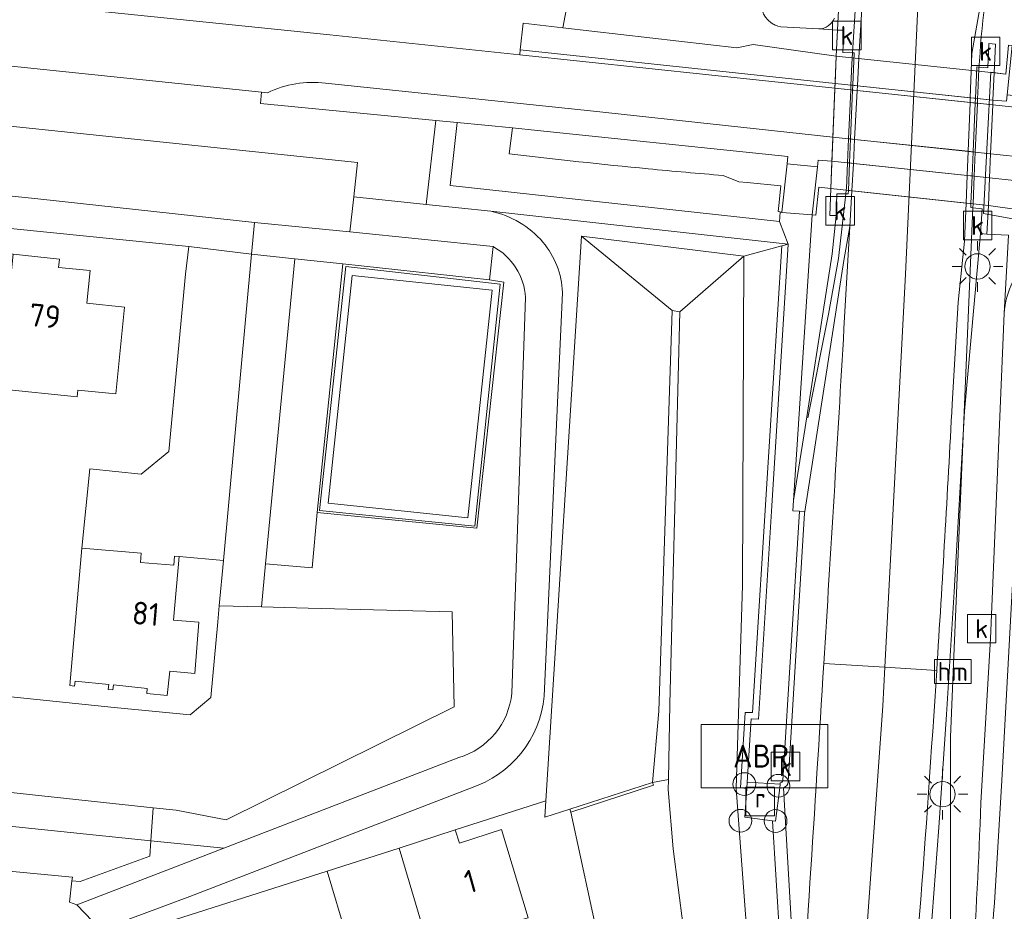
# Model space of a CAD drawing. Extents: x 168026 to 168874, y 448609 to 449769.
# Tile 3 of 39: x 168159 to 168237, y 448716 to 448787. Entities that reach past the tile are written whole.
import ezdxf
from ezdxf.enums import TextEntityAlignment as Align

# ---------------------------------------------------------------- set-up
doc = ezdxf.new("R2010")
doc.units = 0
doc.layers.get('0').update_dxf_attribs({"color": 252, "lineweight": 5})
for name, color, linetype, lineweight in [('B-WE-BV-GELEIDECONSTRUCTIE-G', 252, 'Continuous', 5), ('B-WE-GK-BESCHOEIING-G', 252, 'GK-BESCHOEIING', 5), ('B-WE-GR-BEPLANTING_CULTUUR_HEESTERS-GV', 252, 'Continuous', 5), ('B-WE-GR-GROENVOORZIENING-GV', 252, 'Continuous', 5), ('B-WE-IE-MEUBILAIR_WEGMEUBILAIR-S', 252, 'Continuous', 5), ('B-WE-IE-TERREINAFSCHEIDING_KUNSTMATIG_HEKWERK-G', 252, 'IE-TERREINAFSCHEIDING-KUNSTMATIG', 5), ('B-WE-IE-TERREINAFSCHEIDING_KUNSTMATIG_MUUR-GV', 252, 'Continuous', 5), ('B-WE-KL-ET_LS_OV_LICHTMAST-S', 252, 'Continuous', 5), ('B-WE-KW-KUNSTWERK-GV', 252, 'Continuous', 5), ('B-WE-KW-KUNSTWERK_GELUIDSWERING_SCHERM-G', 252, 'Continuous', 5), ('B-WE-OG-TERREIN_CULTUURSCHEIDING-GV', 252, 'Continuous', 5), ('B-WE-OG-TERREIN_ERF-GV', 252, 'Continuous', 5), ('B-WE-OG-TOPOGRAFIE_BEBOUWING-GV', 1, 'Continuous', 18), ('B-WE-OG-TOPOGRAFIE_BEBOUWING-T18', 7, 'Continuous', 5), ('B-WE-OG-WATER_SLOOT-GV', 252, 'Continuous', 5), ('B-WE-OG-WEG-GV', 252, 'Continuous', 5), ('B-WE-RI-GWA_KOLK-S', 252, 'Continuous', 5), ('B-WE-RI-GWA_RIOOLPUT-S', 252, 'Continuous', 5), ('B-WE-VH-VERHARDING_ASFALT-GV', 252, 'Continuous', 5), ('B-WE-VH-VERHARDING_BEDRIJFSVLOERPLAAT-GV', 252, 'Continuous', 5), ('B-WE-VH-VERHARDING_BETON-GV', 252, 'Continuous', 5), ('B-WE-VH-VERHARDING_BETONSTRAATSTEEN-GV', 252, 'Continuous', 5), ('B-WE-VH-VERHARDING_GESLOTEN-GV', 252, 'Continuous', 5), ('B-WE-VH-VERHARDING_OPEN-GV', 252, 'Continuous', 5), ('B-WE-VH-VERHARDING_TEGEL-GV', 252, 'Continuous', 5), ('B-WE-VH-VERHARDING_TEGEL_RUBBER-GV', 252, 'Continuous', 5), ('B-WE-VW-HECTOMETRERING-S', 252, 'Continuous', 5)]:
    doc.layers.add(name, color=color, linetype=linetype, lineweight=lineweight)
doc.styles.add('NLCS-ISO', font='NLCS-ISO.ttf')
doc.styles.add('NLCS-ISO-ANNOTATIEF-T18', font='NLCS-ISO.ttf', dxfattribs={"height": 1.8})
doc.styles.add('NLCS-ISO-ANNOTATIVE-T18', font='NLCS-ISO.ttf', dxfattribs={"height": 1.8})
doc.linetypes.add('GK-BESCHOEIING', pattern='A,30,-5,[1,NLCS.SHX,S=1,R=0,X=0,Y=0],-5', length=40)
doc.linetypes.add('IE-TERREINAFSCHEIDING-KUNSTMATIG', pattern='A,4,[82,NLCS.SHX,S=0.75,R=90,X=0,Y=0],4,-2', length=10)

# ---------------------------------------------------------------- blocks, each defined once
blk = doc.blocks.new('SKL-ET_OV_LICHTMAST-SO')
at = {"color": 0, "linetype": 'ByBlock', "lineweight": 18}
for points in [[(0, 2), (0, 1.25)], [(-1.414, 1.414), (-0.884, 0.884)], [(0.884, 0.884), (1.414, 1.414)], [(-1.25, 0), (-2, 0)], [(2, 0), (1.25, 0)], [(-1.414, -1.414), (-0.884, -0.884)], [(0, -1.25), (0, -2)], [(0.884, -0.884), (1.414, -1.414)]]:
    blk.add_lwpolyline(points, dxfattribs=at)
blk.add_circle((0, 0), 1, dxfattribs=at)
blk = doc.blocks.new('SIE-WEG_PAAL_HECTOMETERPAAL-SO')
at = {"color": 0, "linetype": 'ByBlock', "lineweight": 18}
blk.add_lwpolyline([(-1.44375, -0.94375), (1.44375, -0.94375), (1.44375, 0.94375), (-1.44375, 0.94375)], close=True, dxfattribs=at)
at = {"color": 0, "linetype": 'ByBlock', "lineweight": 18, "style": 'NLCS-ISO'}
blk.add_text('hm', height=1.5, dxfattribs=at).set_placement((0, 0), align=Align.MIDDLE_CENTER)
blk = doc.blocks.new('SAL-VERWIJZING_SYMBOOL-SO')
at = {"color": 0, "linetype": 'ByBlock', "lineweight": -2}
blk.add_circle((0, 0), 0.9, dxfattribs=at)
at = {"color": 0, "linetype": 'ByBlock', "lineweight": -2, "style": 'NLCS-ISO-ANNOTATIVE-T18'}
blk.add_attdef('SYMBOOL', (2.5, -2.5), '', height=1.8, dxfattribs=at)
blk = doc.blocks.new('SRI-KOLK-SO')
at = {"color": 0, "linetype": 'ByBlock', "lineweight": 18}
blk.add_lwpolyline([(-1.125, -1.125), (1.125, -1.125), (1.125, 1.125), (-1.125, 1.125)], close=True, dxfattribs=at)
at = {"color": 0, "linetype": 'ByBlock', "lineweight": 18, "style": 'NLCS-ISO'}
blk.add_text('k', height=1.5, dxfattribs=at).set_placement((0, 0), align=Align.MIDDLE_CENTER)
blk = doc.blocks.new('SRI-PUT_INSPECTIEPUT_RIOOLPUT-SO')
at = {"color": 0, "linetype": 'ByBlock', "lineweight": 18}
blk.add_lwpolyline([(-1.125, -1.125), (1.125, -1.125), (1.125, 1.125), (-1.125, 1.125)], close=True, dxfattribs=at)
at = {"color": 0, "linetype": 'ByBlock', "lineweight": 18, "style": 'NLCS-ISO'}
blk.add_text('r', height=1.5, dxfattribs=at).set_placement((0, 0.283), align=Align.MIDDLE_CENTER)
blk = doc.blocks.new('SIE-WEG_ABRI-SO')
blk.add_lwpolyline([(-5, -2.5), (5, -2.5), (5, 2.5), (-5, 2.5)], close=True)
at = {"style": 'NLCS-ISO'}
blk.add_text('ABRI', height=1.8, dxfattribs=at).set_placement((0, 0), align=Align.MIDDLE_CENTER)

msp = doc.modelspace()

# ---------------------------------------------------------------- linework, layer by layer
at = {"layer": 'B-WE-BV-GELEIDECONSTRUCTIE-G', "flags": 128}
for points in [[(168225.624, 448796.395), (168225.135, 448788.144), (168224.884, 448783.984), (168224.83, 448783.092), (168224.76, 448781.443), (168224.744, 448781.065), (168224.58, 448777.202), (168224.499, 448775.303), (168224.413, 448773.28), (168224.397, 448773.136), (168224.364, 448772.846), (168223.784, 448767.747), (168222.991, 448763.354), (168221.346, 448755.156)], [(168234.772, 448780.792), (168234.755, 448780.384), (168234.739, 448780.004), (168234.575, 448776.149), (168234.495, 448774.247), (168234.402, 448772.057), (168234.388, 448771.741), (168232.888, 448736.34), (168232.629, 448729.947), (168232.615, 448723.298), (168232.621, 448705.458)]]:
    msp.add_lwpolyline(points, dxfattribs=at)
at = {"layer": 'B-WE-BV-GELEIDECONSTRUCTIE-G'}
msp.add_lwpolyline([(168235.749, 448790.993, 0.028926), (168234.772, 448780.792)], format="xyb", dxfattribs=at)
at = {"layer": 'B-WE-GK-BESCHOEIING-G', "flags": 128}
msp.add_lwpolyline([(168174.773, 448739.056), (168174.22, 448733.058), (168172.6, 448731.688), (168166.607, 448732.285), (168092.55, 448739.949), (168066.662, 448742.658)], dxfattribs=at)
at = {"layer": 'B-WE-GR-BEPLANTING_CULTUUR_HEESTERS-GV', "flags": 128}
msp.add_lwpolyline([(168180.862, 448767.714), (168177.451, 448768.077), (168175.219, 448743.89), (168174.889, 448740.313), (168178.218, 448740.221), (168178.546, 448743.636)], close=True, dxfattribs=at)
msp.add_lwpolyline([(168026.115, 448730.352), (168062.325, 448726.764), (168066.287, 448726.663), (168073.451, 448727.019), (168076.702, 448727.273), (168079.648, 448726.97), (168090.063, 448725.9), (168138.732, 448720.866), (168158.264, 448718.811), (168158.316, 448719.346), (168163.299, 448718.867), (168163.268, 448718.59), (168163.91, 448718.527), (168169.41, 448720.535), (168169.491, 448721.757), (168077.853, 448731.239), (168026.115, 448736.594)], dxfattribs=at)
at = {"layer": 'B-WE-GR-GROENVOORZIENING-GV', "flags": 128}
for points in [[(168222.223, 448785.872), (168223.689, 448785.791), (168224.189, 448785.77), (168224.115, 448784.016), (168224.884, 448783.984), (168225.014, 448783.979), (168224.907, 448781.427), (168224.891, 448781.049), (168224.729, 448777.186), (168224.649, 448775.287), (168224.559, 448773.119), (168224.547, 448772.842), (168224.364, 448772.846), (168223.649, 448772.86), (168223.584, 448771.13), (168223.28, 448768.099), (168222.563, 448763.558), (168221.135, 448754.402), (168220.236, 448748.636), (168220.181, 448747.8), (168220.697, 448747.774), (168221.11, 448747.753), (168224.204, 448767.59), (168224.686, 448770.259), (168224.837, 448773.089), (168224.952, 448775.255), (168225.053, 448777.152), (168225.258, 448781.01), (168225.278, 448781.388), (168225.422, 448784.092), (168226.483, 448801.236)], [(168236.961, 448800.739), (168236.848, 448799.992), (168236.736, 448799.245), (168235.106, 448788.448), (168234.315, 448783.932), (168234.177, 448780.445), (168234.162, 448780.065)], [(168230.918, 448712.37), (168231.693, 448722.804), (168232.306, 448731.724), (168232.918, 448741.404), (168233.721, 448755.695), (168234.995, 448769.723), (168235.11, 448771.662), (168234.388, 448771.741), (168234.225, 448771.759), (168234.238, 448772.075), (168234.331, 448774.264), (168234.411, 448776.166), (168234.574, 448780.022), (168234.59, 448780.401), (168234.695, 448782.879), (168234.874, 448782.865), (168235.566, 448782.812), (168235.655, 448784.727), (168236.16, 448784.664), (168236.06, 448782.402), (168236.976, 448782.299)], [(168234.162, 448780.065), (168234.01, 448776.209), (168233.935, 448774.306), (168233.848, 448772.117), (168233.729, 448769.105), (168233.222, 448764.3), (168232.748, 448756.243)], [(168235.027, 448724.737), (168235.789, 448737.722), (168236.868, 448763.395), (168237.19, 448769.579), (168235.485, 448769.667), (168234.995, 448769.723), (168233.721, 448755.695), (168232.918, 448741.404), (168232.306, 448731.724), (168231.693, 448722.804), (168230.918, 448712.37), (168230.037, 448701.44), (168229.853, 448699.25), (168228.735, 448687.528), (168227.214, 448674.047), (168225.892, 448663.746), (168223.875, 448649.776), (168223.36, 448646.474), (168222.316, 448640.038), (168221.325, 448634.228), (168219.573, 448624.585), (168218.518, 448619.109), (168216.507, 448609.299)], [(168219.138, 448713.949), (168218.578, 448723.339), (168216.393, 448723.609), (168216.535, 448725.893), (168216.036, 448725.925), (168216.406, 448731.887), (168217.001, 448731.872), (168218.279, 448752.47), (168219.294, 448768.746), (168216.314, 448767.925), (168216.192, 448741.95), (168215.692, 448725.873), (168216.634, 448713.474)], [(168216.64, 448699.38), (168216.634, 448713.474), (168215.692, 448725.873), (168216.192, 448741.95), (168216.314, 448767.925), (168211.254, 448763.535), (168210.469, 448732.578), (168210.348, 448726.595), (168210.332, 448725.796), (168210.737, 448721.121), (168211.519, 448715.013)], [(168219.287, 448725.919), (168219.141, 448725.934), (168218.81, 448723.31), (168218.578, 448723.339), (168219.138, 448713.949), (168219.34, 448704.478), (168219.389, 448701.723), (168219.355, 448700.513), (168218.648, 448689.474), (168217.988, 448683.033), (168216.953, 448674.063), (168215.757, 448664.735), (168214.032, 448652.705), (168213.259, 448647.736), (168211.229, 448635.631), (168209.033, 448623.796), (168206.072, 448609.299)], [(168219.622, 448689.03), (168220.399, 448701.176), (168220.184, 448713.213), (168219.425, 448725.932)]]:
    msp.add_lwpolyline(points, dxfattribs=at)
at = {"layer": 'B-WE-GR-GROENVOORZIENING-GV'}
for points in [[(168223.457, 448786.732, -0.299891), (168222.223, 448785.872)], [(168232.748, 448756.243, -0.003039), (168231.53, 448735.2)], [(168231.53, 448735.2, -0.005605), (168228.626, 448696.655)], [(168219.425, 448725.932, -0.066001), (168219.287, 448725.919)], [(168233.485, 448697.737, 0.008299), (168235.027, 448724.737)]]:
    msp.add_lwpolyline(points, format="xyb", dxfattribs=at)
at = {"layer": 'B-WE-GR-GROENVOORZIENING-GV', "flags": 128}
for points in [[(168222.223, 448773.371), (168221.985, 448771.166), (168221.71, 448771.195), (168220.236, 448748.636), (168221.135, 448754.402), (168222.563, 448763.558), (168223.28, 448768.099), (168223.584, 448771.13), (168223.084, 448771.148), (168223.164, 448773.269)], [(168216.566, 448726.392), (168216.875, 448731.375), (168217.47, 448731.36), (168218.514, 448748.212), (168219.804, 448768.886), (168219.294, 448768.746), (168218.279, 448752.47), (168217.001, 448731.872), (168216.406, 448731.887), (168216.036, 448725.925), (168216.535, 448725.893)]]:
    msp.add_lwpolyline(points, close=True, dxfattribs=at)
at = {"layer": 'B-WE-IE-TERREINAFSCHEIDING_KUNSTMATIG_HEKWERK-G', "flags": 128}
for points in [[(168241.695, 448770.116), (168235.214, 448771.289), (168235.794, 448782.455), (168236.976, 448782.299), (168237.211, 448784.589)], [(168077.853, 448731.239), (168169.491, 448721.757), (168175.255, 448721.161)]]:
    msp.add_lwpolyline(points, dxfattribs=at)
msp.add_lwpolyline([(168182.813, 448747.831), (168184.883, 448767.115), (168197.064, 448765.72), (168195.071, 448746.611)], close=True, dxfattribs=at)
at = {"layer": 'B-WE-IE-TERREINAFSCHEIDING_KUNSTMATIG_MUUR-GV', "flags": 128}
for points in [[(168224.649, 448775.287), (168224.729, 448777.186), (168224.891, 448781.049), (168224.907, 448781.427), (168225.014, 448783.979), (168224.884, 448783.984), (168224.115, 448784.016), (168224.189, 448785.77), (168223.689, 448785.791), (168223.602, 448783.719), (168223.512, 448781.575), (168223.496, 448781.197), (168223.334, 448777.333), (168223.254, 448775.435), (168223.164, 448773.269), (168223.084, 448771.148), (168223.584, 448771.13), (168223.649, 448772.86), (168224.364, 448772.846), (168224.547, 448772.842), (168224.559, 448773.119)], [(168235.607, 448771.927), (168235.702, 448774.119), (168235.784, 448776.022), (168235.951, 448779.876), (168235.967, 448780.256), (168236.06, 448782.402), (168236.16, 448784.664), (168235.655, 448784.727), (168235.566, 448782.812), (168234.874, 448782.865), (168234.695, 448782.879), (168234.59, 448780.401), (168234.574, 448780.022), (168234.411, 448776.166), (168234.331, 448774.264), (168234.238, 448772.075), (168234.225, 448771.759), (168234.388, 448771.741), (168235.11, 448771.662), (168234.995, 448769.723), (168235.485, 448769.667)], [(168202.641, 448724.021), (168209.181, 448726.131), (168209.101, 448726.359), (168202.567, 448724.251)]]:
    msp.add_lwpolyline(points, close=True, dxfattribs=at)
at = {"layer": 'B-WE-KW-KUNSTWERK-GV', "flags": 128}
for points in [[(168223.334, 448777.333), (168223.254, 448775.435), (168223.164, 448773.269), (168235.607, 448771.927), (168235.702, 448774.119), (168235.784, 448776.022), (168235.951, 448779.876), (168235.967, 448780.256), (168236.06, 448782.402), (168223.602, 448783.719), (168223.512, 448781.575), (168223.496, 448781.197)], [(168235.607, 448771.927), (168235.702, 448774.119), (168235.784, 448776.022), (168235.951, 448779.876), (168235.967, 448780.256), (168234.755, 448780.384), (168234.59, 448780.401), (168234.177, 448780.445), (168225.278, 448781.388), (168224.907, 448781.427), (168224.76, 448781.443), (168223.512, 448781.575), (168223.496, 448781.197), (168223.334, 448777.333), (168223.254, 448775.435), (168223.164, 448773.269), (168224.397, 448773.136), (168224.559, 448773.119), (168224.837, 448773.089), (168233.848, 448772.117), (168234.238, 448772.075), (168234.402, 448772.057)]]:
    msp.add_lwpolyline(points, close=True, dxfattribs=at)
at = {"layer": 'B-WE-KW-KUNSTWERK_GELUIDSWERING_SCHERM-G', "flags": 128}
msp.add_lwpolyline([(168222.223, 448773.371), (168223.164, 448773.269), (168223.602, 448783.719), (168223.83, 448788.416), (168222.334, 448788.93)], dxfattribs=at)
at = {"layer": 'B-WE-OG-TERREIN_CULTUURSCHEIDING-GV', "flags": 128}
for points in [[(168026.115, 448801.584), (168183.622, 448785.423), (168198.627, 448783.821), (168198.661, 448784.228), (168198.892, 448786.328), (168202.004, 448785.97), (168202.383, 448787.903)], [(168104.082, 448783.862), (168118.655, 448782.339), (168120.862, 448784.125), (168120.91, 448784.622), (168148.258, 448781.768), (168148.206, 448781.271), (168149.916, 448779.122), (168153.847, 448778.677), (168185.802, 448775.323), (168185.509, 448772.613), (168191.24, 448772.01), (168191.985, 448778.655), (168178.142, 448779.992), (168178.226, 448780.88), (168026.115, 448796.729)], [(168202.383, 448787.903), (168202.004, 448785.97), (168215.752, 448784.39), (168217.042, 448784.655), (168223.602, 448783.719), (168223.689, 448785.791), (168222.223, 448785.872), (168219.238, 448786.032), (168218.979, 448786.098), (168218.932, 448786.116), (168218.791, 448786.172), (168218.693, 448786.223), (168218.612, 448786.265), (168218.444, 448786.375), (168218.414, 448786.399), (168218.288, 448786.503), (168218.147, 448786.647)], [(168197.786, 448776.001), (168198.033, 448778.071), (168193.677, 448778.49), (168193.125, 448773.516), (168219.115, 448770.665), (168219.171, 448771.399), (168219.306, 448771.385), (168219.316, 448771.414)], [(168219.316, 448771.414), (168219.012, 448771.45), (168219.072, 448771.938), (168219.238, 448773.479), (168216.564, 448773.758), (168215.916, 448773.796), (168214.682, 448774.306)], [(168194.729, 448725.915), (168172.567, 448717.361), (168167.824, 448715.578), (168166.032, 448714.68), (168168.381, 448714.562), (168183.42, 448719.342), (168189.104, 448721.17), (168193.519, 448722.603), (168200.685, 448724.919), (168203.482, 448769.502), (168216.314, 448767.925), (168219.294, 448768.746), (168219.804, 448768.886), (168196.326, 448771.475)], [(168243.474, 448771.218), (168242.141, 448771.008), (168235.607, 448771.927), (168235.485, 448769.667), (168237.19, 448769.579), (168236.868, 448763.395)], [(168196.517, 448768.679), (168196.227, 448766.069), (168197.368, 448765.878), (168195.228, 448746.438), (168182.627, 448747.679), (168182.22, 448743.313), (168178.546, 448743.636), (168178.218, 448740.221), (168181.922, 448740.125), (168193.292, 448739.829), (168193.442, 448732.328), (168175.442, 448723.404), (168171.491, 448724.162), (168169.685, 448724.357)], [(168201.988, 448765.069), (168200.55, 448733.173)], [(168197.985, 448733.419), (168199.082, 448764.667)], [(168236.868, 448763.395), (168235.789, 448737.722), (168235.027, 448724.737)], [(168236.667, 448726.509), (168238.689, 448763.886)], [(168238.689, 448763.886), (168236.667, 448726.509)], [(168169.685, 448724.357), (168169.491, 448721.757), (168169.41, 448720.535), (168163.91, 448718.527), (168163.268, 448718.59), (168163.081, 448716.915), (168163.663, 448716.686), (168173.274, 448720.396), (168175.255, 448721.161), (168193.801, 448728.319)], [(168211.519, 448715.013), (168210.737, 448721.121), (168210.332, 448725.796), (168210.348, 448726.595), (168209.101, 448726.359), (168209.181, 448726.131), (168202.641, 448724.021), (168205.694, 448709.892), (168207.654, 448695.514), (168208.316, 448681.12), (168207.745, 448669.304), (168207.966, 448669.306), (168208.065, 448669.066), (168202.572, 448667.841), (168197.486, 448666.706), (168197.454, 448666.699), (168199.143, 448652.388), (168199.682, 448637.782), (168198.89, 448623.335), (168197.002, 448609.299)]]:
    msp.add_lwpolyline(points, dxfattribs=at)
at = {"layer": 'B-WE-OG-TERREIN_CULTUURSCHEIDING-GV'}
for points in [[(168208.762, 448774.828, -0.004652), (168197.786, 448776.001)], [(168214.682, 448774.306, -0.004723), (168208.762, 448774.828)], [(168196.326, 448771.475, -0.167316), (168200.446, 448769.028)], [(168200.446, 448769.028, -0.167142), (168201.988, 448765.069)], [(168199.082, 448764.667, 0.255915), (168196.517, 448768.679)], [(168236.868, 448763.395, -0.103268), (168237.544, 448765.93)], [(168237.544, 448765.93, 0.103268), (168236.868, 448763.395)], [(168193.801, 448728.319, 0.30462), (168197.985, 448733.419)], [(168200.55, 448733.173, -0.298872), (168194.729, 448725.915)], [(168234.713, 448698.455, 0.006775), (168236.667, 448726.509)], [(168236.667, 448726.509, -0.006775), (168234.713, 448698.455)], [(168235.027, 448724.737, -0.008299), (168233.485, 448697.737)]]:
    msp.add_lwpolyline(points, format="xyb", dxfattribs=at)
at = {"layer": 'B-WE-OG-TERREIN_CULTUURSCHEIDING-GV', "flags": 128}
for points in [[(168202.567, 448724.251), (168209.101, 448726.359), (168209.592, 448731.983), (168210.659, 448763.648), (168203.482, 448769.502), (168200.685, 448724.919), (168200.603, 448723.617)], [(168216.314, 448767.925), (168203.482, 448769.502), (168210.659, 448763.648), (168211.254, 448763.535)], [(168182.627, 448747.679), (168184.648, 448767.312), (168180.862, 448767.714), (168178.546, 448743.636), (168182.22, 448743.313)], [(168211.254, 448763.535), (168210.659, 448763.648), (168209.592, 448731.983), (168209.101, 448726.359), (168210.348, 448726.595), (168210.469, 448732.578)]]:
    msp.add_lwpolyline(points, close=True, dxfattribs=at)
at = {"layer": 'B-WE-OG-TERREIN_ERF-GV', "flags": 128}
for points in [[(168092.55, 448739.949), (168166.607, 448732.285), (168172.6, 448731.688), (168174.22, 448733.058), (168174.773, 448739.056), (168174.889, 448740.313), (168175.219, 448743.89), (168171.73, 448744.212), (168171.295, 448739.181), (168173.288, 448739.009), (168172.974, 448734.953), (168170.99, 448735.145), (168170.789, 448733.238), (168169.169, 448733.387), (168169.21, 448733.792), (168166.537, 448734.064), (168166.488, 448733.667), (168166.123, 448733.696), (168166.164, 448734.101), (168163.519, 448734.37), (168163.463, 448733.975), (168163.1, 448734.007), (168164.038, 448744.876), (168164.689, 448751.134), (168168.726, 448750.714), (168170.922, 448752.496), (168172.226, 448766.504), (168172.482, 448768.699), (168145.111, 448771.463)], [(168205.694, 448709.892), (168202.641, 448724.021), (168202.567, 448724.251), (168200.603, 448723.617), (168200.685, 448724.919), (168193.519, 448722.603), (168193.856, 448721.564), (168197.176, 448722.644), (168199.28, 448715.672)], [(168205.019, 448680.848), (168205.26, 448673.78), (168197.028, 448673.685), (168196.804, 448680.543), (168196.302, 448687.211), (168195.497, 448693.845), (168194.407, 448700.446), (168193.034, 448706.987), (168191.394, 448713.465), (168189.104, 448721.17), (168183.42, 448719.342), (168184.965, 448714.141)]]:
    msp.add_lwpolyline(points, dxfattribs=at)
msp.add_lwpolyline([(168158.632, 448768.073), (168162.274, 448767.702), (168162.208, 448767.045), (168164.694, 448766.792), (168164.432, 448764.216), (168167.425, 448763.911), (168166.726, 448757.048), (168163.732, 448757.353), (168163.678, 448756.816), (168157.521, 448757.443), (168148.39, 448758.373), (168149.145, 448765.783), (168152.149, 448765.477), (168152.411, 448768.044), (168154.897, 448767.79), (168154.964, 448768.447)], close=True, dxfattribs=at)
at = {"layer": 'B-WE-OG-TOPOGRAFIE_BEBOUWING-GV', "flags": 128}
for points in [[(168158.632, 448768.073), (168157.521, 448757.443), (168163.678, 448756.816), (168163.732, 448757.353), (168166.726, 448757.048), (168167.425, 448763.911), (168164.432, 448764.216), (168164.694, 448766.792), (168162.208, 448767.045), (168162.274, 448767.702)], [(168172.974, 448734.953), (168173.288, 448739.009), (168171.295, 448739.181), (168171.73, 448744.212), (168171.361, 448744.244), (168171.298, 448743.517), (168168.668, 448743.744), (168168.731, 448744.471), (168164.038, 448744.876), (168163.1, 448734.007), (168163.463, 448733.975), (168163.519, 448734.37), (168166.164, 448734.101), (168166.123, 448733.696), (168166.488, 448733.667), (168166.537, 448734.064), (168169.21, 448733.792), (168169.169, 448733.387), (168170.789, 448733.238), (168170.99, 448735.145)], [(168199.28, 448715.672), (168197.176, 448722.644), (168193.856, 448721.564), (168193.519, 448722.603), (168189.104, 448721.17), (168191.394, 448713.465)]]:
    msp.add_lwpolyline(points, close=True, dxfattribs=at)
at = {"layer": 'B-WE-OG-WATER_SLOOT-GV', "flags": 128}
for points in [[(168026.115, 448739.867), (168166.502, 448724.7), (168169.685, 448724.357), (168171.491, 448724.162), (168175.442, 448723.404), (168193.442, 448732.328), (168193.292, 448739.829), (168181.922, 448740.125), (168178.218, 448740.221), (168174.889, 448740.313), (168174.773, 448739.056), (168174.22, 448733.058), (168172.6, 448731.688), (168166.607, 448732.285), (168092.55, 448739.949), (168066.662, 448742.658), (168026.115, 448746.933)], [(168169.491, 448721.757), (168169.685, 448724.357), (168166.502, 448724.7), (168026.115, 448739.867)], [(168026.115, 448736.594), (168077.853, 448731.239), (168169.491, 448721.757)]]:
    msp.add_lwpolyline(points, dxfattribs=at)
at = {"layer": 'B-WE-OG-WEG-GV', "flags": 128}
msp.add_lwpolyline([(168219.052, 448797.344), (168217.97, 448796.784), (168217.865, 448793.187), (168217.7, 448787.538), (168217.751, 448787.343), (168217.766, 448787.303), (168217.794, 448787.228), (168217.822, 448787.154), (168217.871, 448787.055), (168217.898, 448787.003), (168217.912, 448786.974), (168218.021, 448786.804), (168218.065, 448786.749), (168218.147, 448786.647), (168218.288, 448786.503), (168218.414, 448786.399), (168218.444, 448786.375), (168218.612, 448786.265), (168218.693, 448786.223), (168218.791, 448786.172), (168218.932, 448786.116), (168218.979, 448786.098), (168219.238, 448786.032), (168222.223, 448785.872)], dxfattribs=at)
at = {"layer": 'B-WE-OG-WEG-GV'}
msp.add_lwpolyline([(168222.223, 448785.872, 0.299891), (168223.457, 448786.732)], format="xyb", dxfattribs=at)
at = {"layer": 'B-WE-VH-VERHARDING_ASFALT-GV', "flags": 128}
for points in [[(168183.287, 448781.583), (168204.211, 448779.411), (168223.334, 448777.333), (168223.496, 448781.197), (168198.627, 448783.821), (168183.622, 448785.423), (168026.115, 448801.584)], [(168026.115, 448796.729), (168178.226, 448780.88), (168178.697, 448780.831)], [(168196.326, 448771.475), (168191.24, 448772.01), (168185.509, 448772.613), (168185.21, 448769.85), (168196.517, 448768.679)], [(168200.55, 448733.173), (168201.988, 448765.069)], [(168199.082, 448764.667), (168197.985, 448733.419)], [(168193.801, 448728.319), (168175.255, 448721.161), (168173.274, 448720.396), (168163.663, 448716.686), (168165.483, 448714.768), (168166.032, 448714.68), (168167.824, 448715.578), (168172.567, 448717.361), (168194.729, 448725.915)]]:
    msp.add_lwpolyline(points, dxfattribs=at)
at = {"layer": 'B-WE-VH-VERHARDING_ASFALT-GV'}
for points in [[(168178.697, 448780.831, -0.148169), (168183.287, 448781.583)], [(168200.446, 448769.028, 0.167316), (168196.326, 448771.475)], [(168201.988, 448765.069, 0.167142), (168200.446, 448769.028)], [(168196.517, 448768.679, -0.255915), (168199.082, 448764.667)], [(168197.985, 448733.419, -0.30462), (168193.801, 448728.319)], [(168194.729, 448725.915, 0.298872), (168200.55, 448733.173)]]:
    msp.add_lwpolyline(points, format="xyb", dxfattribs=at)
at = {"layer": 'B-WE-VH-VERHARDING_ASFALT-GV', "flags": 128}
for points in [[(168223.496, 448781.197), (168223.334, 448777.333), (168235.784, 448776.022), (168235.951, 448779.876)], [(168271.628, 448772.127), (168280.377, 448771.151), (168280.709, 448774.312), (168280.784, 448775.028), (168280.058, 448775.101), (168275.774, 448775.54), (168269.906, 448776.176), (168268.172, 448776.364), (168267.989, 448776.384), (168261.146, 448777.18), (168260.419, 448777.259), (168235.951, 448779.876), (168235.784, 448776.022), (168250.916, 448774.439), (168264.012, 448772.977)]]:
    msp.add_lwpolyline(points, close=True, dxfattribs=at)
at = {"layer": 'B-WE-VH-VERHARDING_BEDRIJFSVLOERPLAAT-GV', "flags": 128}
msp.add_lwpolyline([(168235.951, 448779.876), (168235.967, 448780.256), (168223.512, 448781.575), (168223.496, 448781.197)], close=True, dxfattribs=at)
at = {"layer": 'B-WE-VH-VERHARDING_BETON-GV', "flags": 128}
for points in [[(168202.004, 448785.97), (168198.892, 448786.328), (168198.661, 448784.228), (168223.512, 448781.575), (168223.602, 448783.719), (168217.042, 448784.655), (168215.752, 448784.39)], [(168237.09, 448780.678), (168237.5, 448784.561), (168237.211, 448784.589), (168236.976, 448782.299), (168236.06, 448782.402), (168235.967, 448780.256), (168237.044, 448780.163)], [(168236.06, 448782.402), (168223.602, 448783.719), (168223.512, 448781.575), (168235.967, 448780.256)], [(168219.727, 448775.234), (168219.316, 448771.414), (168219.306, 448771.385), (168221.71, 448771.195), (168222.108, 448774.98)], [(168223.254, 448775.435), (168222.163, 448775.502), (168222.108, 448774.98), (168221.71, 448771.195), (168221.985, 448771.166), (168222.223, 448773.371), (168223.164, 448773.269)], [(168223.254, 448775.435), (168223.164, 448773.269), (168235.607, 448771.927), (168235.702, 448774.119)]]:
    msp.add_lwpolyline(points, close=True, dxfattribs=at)
for points in [[(168219.727, 448775.234), (168219.787, 448775.794), (168200.016, 448777.86), (168198.033, 448778.071), (168197.786, 448776.001)], [(168214.682, 448774.306), (168215.916, 448773.796), (168216.564, 448773.758), (168219.238, 448773.479), (168219.072, 448771.938), (168219.012, 448771.45), (168219.316, 448771.414), (168219.727, 448775.234)], [(168260.321, 448769.361), (168260.401, 448770.308), (168260.49, 448771.374), (168260.5, 448771.49), (168254.895, 448772.065), (168235.702, 448774.119), (168235.607, 448771.927), (168242.141, 448771.008), (168243.474, 448771.218)]]:
    msp.add_lwpolyline(points, dxfattribs=at)
at = {"layer": 'B-WE-VH-VERHARDING_BETON-GV'}
for points in [[(168197.786, 448776.001, 0.004652), (168208.762, 448774.828)], [(168208.762, 448774.828, 0.004723), (168214.682, 448774.306)]]:
    msp.add_lwpolyline(points, format="xyb", dxfattribs=at)
at = {"layer": 'B-WE-VH-VERHARDING_BETONSTRAATSTEEN-GV', "flags": 128}
for points in [[(168026.115, 448786.482), (168160.573, 448772.453), (168177.683, 448770.586), (168184.39, 448769.935), (168185.21, 448769.85), (168185.509, 448772.613), (168185.802, 448775.323), (168153.847, 448778.677), (168149.916, 448779.122), (168118.655, 448782.339), (168104.082, 448783.862)], [(168168.381, 448714.562), (168166.032, 448714.68), (168165.483, 448714.768), (168163.663, 448716.686), (168163.081, 448716.915), (168163.268, 448718.59), (168163.299, 448718.867), (168158.316, 448719.346), (168158.264, 448718.811), (168158.123, 448717.375), (168087.908, 448724.655), (168080.31, 448725.459), (168077.205, 448725.703)], [(168184.965, 448714.141), (168183.42, 448719.342), (168168.381, 448714.562)]]:
    msp.add_lwpolyline(points, dxfattribs=at)
for points in [[(168223.512, 448781.575), (168198.661, 448784.228), (168198.627, 448783.821), (168223.496, 448781.197)], [(168261.146, 448777.18), (168261.194, 448777.574), (168261.156, 448777.578), (168239.44, 448779.892), (168239.494, 448780.412), (168237.09, 448780.678), (168237.044, 448780.163), (168235.967, 448780.256), (168235.951, 448779.876), (168260.419, 448777.259)]]:
    msp.add_lwpolyline(points, close=True, dxfattribs=at)
at = {"layer": 'B-WE-VH-VERHARDING_GESLOTEN-GV', "flags": 128}
for points in [[(168222.619, 448735.752), (168227.432, 448735.454), (168229.068, 448766.498), (168230.64, 448800.806), (168231.915, 448833.407), (168231.97, 448834.767), (168227.875, 448834.936), (168226.602, 448804.007), (168226.551, 448802.765), (168226.519, 448802), (168226.499, 448801.503), (168226.483, 448801.236), (168225.422, 448784.092), (168225.278, 448781.388), (168225.258, 448781.01), (168225.053, 448777.152), (168224.952, 448775.255), (168224.837, 448773.089), (168224.686, 448770.259), (168224.212, 448762.202)], [(168234.01, 448776.209), (168234.162, 448780.065), (168234.177, 448780.445), (168234.315, 448783.932), (168235.106, 448788.448), (168234.021, 448788.566), (168234.514, 448799.676), (168234.547, 448800.439), (168234.581, 448801.202), (168234.699, 448803.856), (168236.062, 448834.599), (168231.97, 448834.767), (168231.915, 448833.407), (168230.64, 448800.806), (168229.068, 448766.498), (168227.432, 448735.454), (168231.53, 448735.2)], [(168232.748, 448756.243), (168233.222, 448764.3), (168233.729, 448769.105), (168233.848, 448772.117), (168233.935, 448774.306), (168234.01, 448776.209)], [(168224.212, 448762.202), (168224.686, 448770.259), (168224.204, 448767.59), (168221.11, 448747.753)], [(168221.11, 448747.753), (168221.091, 448747.631), (168219.811, 448726.422)], [(168212.541, 448637.33), (168216.513, 448636.64), (168217.439, 448641.94), (168220.38, 448660.772), (168222.026, 448673.732), (168223.261, 448683.918), (168225.463, 448707.289), (168226.079, 448715.44), (168227.272, 448732.405), (168227.432, 448735.454), (168222.619, 448735.752)], [(168231.53, 448735.2), (168227.432, 448735.454), (168227.272, 448732.405), (168226.079, 448715.44), (168225.463, 448707.289), (168223.261, 448683.918), (168222.026, 448673.732), (168220.38, 448660.772), (168217.439, 448641.94), (168216.513, 448636.64), (168220.605, 448635.929)], [(168219.425, 448725.932), (168220.184, 448713.213), (168220.399, 448701.176)]]:
    msp.add_lwpolyline(points, dxfattribs=at)
for points in [[(168224.744, 448781.065), (168224.891, 448781.049), (168225.258, 448781.01), (168234.162, 448780.065), (168234.574, 448780.022), (168234.739, 448780.004), (168235.951, 448779.876), (168235.967, 448780.256), (168234.755, 448780.384), (168234.59, 448780.401), (168234.177, 448780.445), (168225.278, 448781.388), (168224.907, 448781.427), (168224.76, 448781.443), (168223.512, 448781.575), (168223.496, 448781.197)], [(168224.891, 448781.049), (168224.744, 448781.065), (168223.496, 448781.197), (168223.334, 448777.333), (168224.58, 448777.202), (168224.729, 448777.186), (168225.053, 448777.152), (168234.01, 448776.209), (168234.411, 448776.166), (168234.575, 448776.149), (168235.784, 448776.022), (168235.951, 448779.876), (168234.739, 448780.004), (168234.574, 448780.022), (168234.162, 448780.065), (168225.258, 448781.01)], [(168234.495, 448774.247), (168234.331, 448774.264), (168233.935, 448774.306), (168224.952, 448775.255), (168224.649, 448775.287), (168224.499, 448775.303), (168223.254, 448775.435), (168223.164, 448773.269), (168224.397, 448773.136), (168224.559, 448773.119), (168224.837, 448773.089), (168233.848, 448772.117), (168234.238, 448772.075), (168234.402, 448772.057), (168235.607, 448771.927), (168235.702, 448774.119)]]:
    msp.add_lwpolyline(points, close=True, dxfattribs=at)
at = {"layer": 'B-WE-VH-VERHARDING_GESLOTEN-GV'}
for points in [[(168222.619, 448735.752, 0.000871), (168224.212, 448762.202)], [(168224.212, 448762.202, -0.000871), (168222.619, 448735.752)], [(168231.53, 448735.2, 0.003039), (168232.748, 448756.243)], [(168220.399, 448701.176, 0.001098), (168222.619, 448735.752)], [(168222.619, 448735.752, -0.001098), (168220.399, 448701.176)], [(168228.626, 448696.655, 0.005605), (168231.53, 448735.2)], [(168219.811, 448726.422, -0.34702), (168219.425, 448725.932)]]:
    msp.add_lwpolyline(points, format="xyb", dxfattribs=at)
at = {"layer": 'B-WE-VH-VERHARDING_OPEN-GV', "flags": 128}
for points in [[(168234.331, 448774.264), (168234.495, 448774.247), (168235.702, 448774.119), (168235.784, 448776.022), (168234.575, 448776.149), (168234.411, 448776.166), (168234.01, 448776.209), (168225.053, 448777.152), (168224.729, 448777.186), (168224.58, 448777.202), (168223.334, 448777.333), (168223.254, 448775.435), (168224.499, 448775.303), (168224.649, 448775.287), (168224.952, 448775.255), (168233.935, 448774.306)], [(168219.141, 448725.934), (168219.162, 448726.223), (168216.566, 448726.392), (168216.535, 448725.893), (168216.393, 448723.609), (168218.578, 448723.339), (168218.81, 448723.31)]]:
    msp.add_lwpolyline(points, close=True, dxfattribs=at)
for points in [[(168219.306, 448771.385), (168219.171, 448771.399), (168219.115, 448770.665), (168219.804, 448768.886), (168218.514, 448748.212), (168217.47, 448731.36), (168216.875, 448731.375), (168216.566, 448726.392), (168219.162, 448726.223), (168219.17, 448726.333)], [(168219.387, 448726.507), (168220.697, 448747.774), (168220.181, 448747.8), (168220.236, 448748.636), (168221.71, 448771.195), (168219.306, 448771.385)], [(168219.811, 448726.422), (168221.091, 448747.631), (168221.11, 448747.753), (168220.697, 448747.774), (168219.387, 448726.507)], [(168219.17, 448726.333), (168219.162, 448726.223), (168219.141, 448725.934), (168219.287, 448725.919)]]:
    msp.add_lwpolyline(points, dxfattribs=at)
at = {"layer": 'B-WE-VH-VERHARDING_OPEN-GV'}
for points in [[(168219.387, 448726.507, -0.360474), (168219.17, 448726.333)], [(168219.17, 448726.333, 0.360474), (168219.387, 448726.507)], [(168219.425, 448725.932, 0.34702), (168219.811, 448726.422)], [(168219.287, 448725.919, 0.066001), (168219.425, 448725.932)]]:
    msp.add_lwpolyline(points, format="xyb", dxfattribs=at)
at = {"layer": 'B-WE-VH-VERHARDING_TEGEL-GV', "flags": 128}
for points in [[(168026.115, 448783.84), (168049.134, 448781.425), (168052.569, 448781.061), (168080.003, 448778.24), (168083.431, 448777.909), (168110.85, 448774.974), (168114.198, 448774.662), (168141.696, 448771.837), (168145.111, 448771.463), (168172.482, 448768.699), (168177.451, 448768.077), (168177.683, 448770.586), (168160.573, 448772.453), (168026.115, 448786.482)], [(168191.985, 448778.655), (168193.677, 448778.49), (168198.033, 448778.071), (168200.016, 448777.86), (168219.787, 448775.794), (168219.727, 448775.234), (168222.108, 448774.98), (168222.163, 448775.502), (168223.254, 448775.435), (168223.334, 448777.333), (168204.211, 448779.411), (168183.287, 448781.583)], [(168178.697, 448780.831), (168178.226, 448780.88), (168178.142, 448779.992), (168191.985, 448778.655)]]:
    msp.add_lwpolyline(points, dxfattribs=at)
at = {"layer": 'B-WE-VH-VERHARDING_TEGEL-GV'}
msp.add_lwpolyline([(168183.287, 448781.583, 0.148169), (168178.697, 448780.831)], format="xyb", dxfattribs=at)
at = {"layer": 'B-WE-VH-VERHARDING_TEGEL-GV', "flags": 128}
for points in [[(168193.677, 448778.49), (168191.985, 448778.655), (168191.24, 448772.01), (168196.326, 448771.475), (168219.804, 448768.886), (168219.115, 448770.665), (168193.125, 448773.516)], [(168235.702, 448774.119), (168235.784, 448776.022), (168223.334, 448777.333), (168223.254, 448775.435)], [(168263.863, 448771.15), (168264.012, 448772.977), (168250.916, 448774.439), (168235.784, 448776.022), (168235.702, 448774.119), (168254.895, 448772.065), (168260.5, 448771.49)], [(168196.227, 448766.069), (168196.517, 448768.679), (168185.21, 448769.85), (168184.39, 448769.935), (168177.683, 448770.586), (168177.451, 448768.077), (168180.862, 448767.714), (168184.648, 448767.312)], [(168177.451, 448768.077), (168172.482, 448768.699), (168172.226, 448766.504), (168170.922, 448752.496), (168168.726, 448750.714), (168164.689, 448751.134), (168164.038, 448744.876), (168168.731, 448744.471), (168168.668, 448743.744), (168171.298, 448743.517), (168171.361, 448744.244), (168171.73, 448744.212), (168175.219, 448743.89)]]:
    msp.add_lwpolyline(points, close=True, dxfattribs=at)
at = {"layer": 'B-WE-VH-VERHARDING_TEGEL_RUBBER-GV', "flags": 128}
for points in [[(168182.627, 448747.679), (168195.228, 448746.438), (168197.368, 448765.878), (168196.227, 448766.069), (168184.648, 448767.312)], [(168185.377, 448766.403), (168196.426, 448765.236), (168194.53, 448747.257), (168183.501, 448748.428)], [(168185.377, 448766.403), (168183.501, 448748.428), (168194.53, 448747.257), (168196.426, 448765.236)]]:
    msp.add_lwpolyline(points, close=True, dxfattribs=at)

# ---------------------------------------------------------------- block references
at = {"layer": 'B-WE-IE-MEUBILAIR_WEGMEUBILAIR-S'}
for name, p in [('SIE-WEG_ABRI-SO', (168217.941, 448728.438)), ('SAL-VERWIJZING_SYMBOOL-SO', (168216.348, 448726.229)), ('SAL-VERWIJZING_SYMBOOL-SO', (168219.035, 448726.096)), ('SAL-VERWIJZING_SYMBOOL-SO', (168216.04, 448723.33)), ('SAL-VERWIJZING_SYMBOOL-SO', (168218.81, 448723.31))]:
    msp.add_blockref(name, p, dxfattribs=at)
at = {"layer": 'B-WE-KL-ET_LS_OV_LICHTMAST-S'}
for p in [(168234.752, 448767.123), (168231.994, 448725.428)]:
    msp.add_blockref('SKL-ET_OV_LICHTMAST-SO', p, dxfattribs=at)
at = {"layer": 'B-WE-RI-GWA_KOLK-S'}
for p in [(168224.443, 448785.354), (168235.396, 448784.106), (168223.91, 448771.508), (168234.761, 448770.351), (168235.084, 448738.512), (168219.597, 448727.615)]:
    msp.add_blockref('SRI-KOLK-SO', p, dxfattribs=at)
at = {"layer": 'B-WE-RI-GWA_RIOOLPUT-S'}
msp.add_blockref('SRI-PUT_INSPECTIEPUT_RIOOLPUT-SO', (168217.6, 448724.85), dxfattribs=at)
at = {"layer": 'B-WE-VW-HECTOMETRERING-S'}
msp.add_blockref('SIE-WEG_PAAL_HECTOMETERPAAL-SO', (168232.801, 448735.121), dxfattribs=at)

# ---------------------------------------------------------------- texts
at = {"layer": 'B-WE-OG-TOPOGRAFIE_BEBOUWING-T18', "style": 'NLCS-ISO-ANNOTATIEF-T18'}
for s, rotation, p in [('79', 354.7, (168161.14, 448763.202)), ('81', 355.1, (168169.1, 448739.692)), ('1', 15.7, (168194.717, 448718.549))]:
    msp.add_text(s, height=1.8, rotation=rotation, dxfattribs=at).set_placement(p, align=Align.MIDDLE)

doc.saveas('drawing.dxf')
